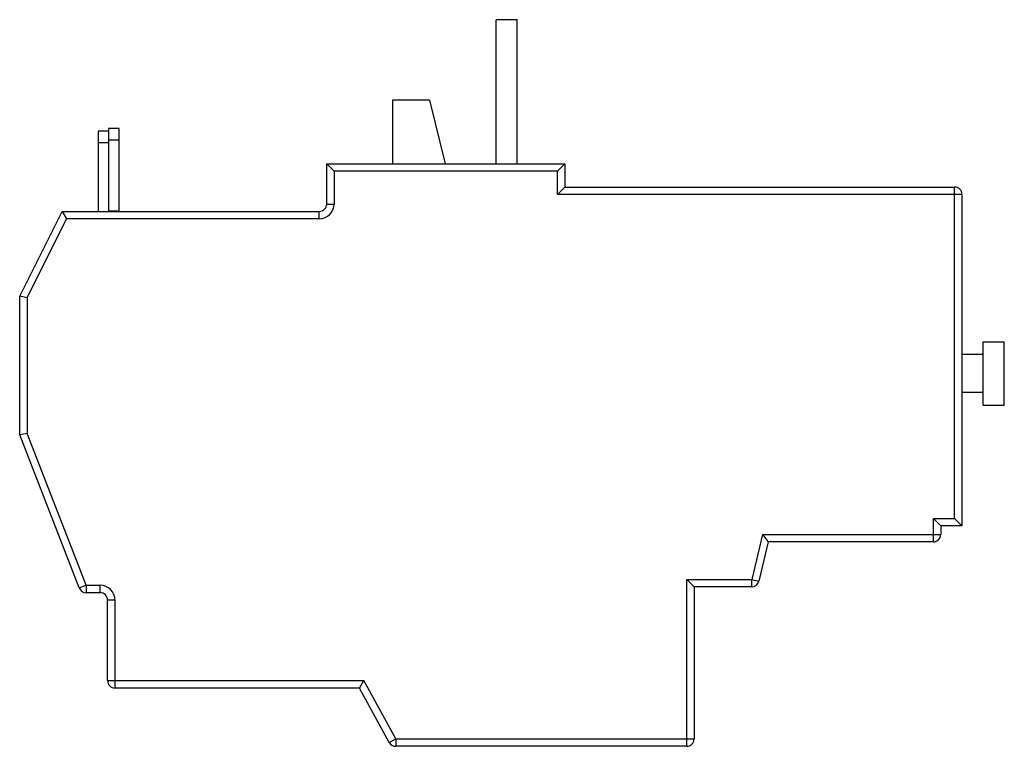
# Model space of a CAD drawing. Header units: millimetres. Extents: x 13.3 to 106.3, y 48.8 to 117.4.
import ezdxf

# ---------------------------------------------------------------- set-up
doc = ezdxf.new("R2010")
doc.units = ezdxf.units.MM
doc.header["$LTSCALE"] = 10.837715
doc.layers.get('0').update_dxf_attribs({"linetype": 'CONTINUOUS'})

msp = doc.modelspace()

# ---------------------------------------------------------------- linework, layer by layer
at = {"color": 7}
for p, q in [((58.296, 103.83), (58.296, 117.43)), ((60.296, 117.43), (58.297, 117.43)), ((60.296, 103.83), (60.296, 117.43)), ((48.496, 109.83), (48.496, 103.83)), ((51.996, 109.83), (48.496, 109.83)), ((51.996, 109.83), (53.496, 103.83)), ((22.696, 107.151), (21.696, 107.151)), ((21.696, 107.15), (21.696, 99.345)), ((22.696, 99.345), (22.696, 107.15)), ((20.696, 106.895), (20.696, 99.33)), ((21.696, 106.895), (20.696, 106.895)), ((22.696, 106.053), (21.696, 106.053)), ((21.696, 105.809), (20.696, 105.809)), ((42.296, 100.03), (42.296, 103.83)), ((42.996, 103.13), (42.296, 103.83)), ((42.296, 103.83), (64.796, 103.83)), ((64.096, 103.13), (64.796, 103.83)), ((64.796, 103.83), (64.796, 101.63)), ((42.996, 103.13), (42.996, 100.03)), ((64.096, 103.13), (42.996, 103.13)), ((64.096, 100.93), (64.096, 103.13)), ((64.096, 100.93), (64.796, 101.63)), ((64.796, 101.63), (101.596, 101.63)), ((101.596, 70.33), (101.596, 101.63)), ((102.296, 100.93), (64.096, 100.93)), ((102.296, 100.93), (102.296, 69.63)), ((42.296, 100.03), (42.996, 100.03)), ((13.296, 91.33), (17.296, 99.33)), ((13.996, 91.165), (17.729, 98.63)), ((17.296, 99.33), (17.729, 98.63)), ((17.296, 99.33), (41.596, 99.33)), ((41.596, 98.63), (17.729, 98.63)), ((22.696, 99.345), (21.696, 99.345)), ((41.596, 98.63), (41.596, 99.33)), ((13.296, 78.23), (13.296, 91.33)), ((13.996, 91.165), (13.296, 91.33)), ((13.996, 91.165), (13.996, 78.362)), ((104.296, 87.03), (106.296, 87.03)), ((104.296, 81.03), (104.296, 87.03)), ((106.296, 81.03), (106.296, 87.03)), ((104.296, 85.83), (102.296, 85.83)), ((104.296, 82.23), (102.296, 82.23)), ((104.296, 81.03), (106.296, 81.03)), ((13.996, 78.362), (13.296, 78.23)), ((18.923, 63.776), (13.296, 78.23)), ((19.575, 64.03), (13.996, 78.362)), ((99.596, 70.33), (101.596, 70.33)), ((99.596, 70.33), (100.296, 69.63)), ((99.596, 68.13), (99.596, 70.33)), ((101.596, 70.33), (102.296, 69.63)), ((83.442, 68.83), (82.442, 64.58)), ((83.442, 68.83), (100.296, 68.83)), ((83.442, 68.83), (83.996, 68.13)), ((102.296, 69.63), (100.296, 69.63)), ((100.296, 69.63), (100.296, 68.83)), ((83.996, 68.13), (83.123, 64.42)), ((99.596, 68.13), (83.996, 68.13)), ((76.296, 64.58), (82.442, 64.58)), ((76.296, 64.58), (76.996, 63.88)), ((76.296, 48.83), (76.296, 64.58)), ((82.442, 64.58), (83.123, 64.42)), ((82.442, 63.88), (82.442, 64.58)), ((18.923, 63.776), (19.575, 64.03)), ((19.575, 64.03), (19.575, 63.33)), ((19.575, 64.03), (20.896, 64.03)), ((20.896, 63.33), (19.575, 63.33)), ((20.896, 63.33), (20.896, 64.03)), ((82.442, 63.88), (76.996, 63.88)), ((76.996, 63.88), (76.996, 49.53)), ((21.596, 55.03), (21.596, 62.63)), ((22.296, 62.63), (21.596, 62.63)), ((22.296, 62.63), (22.296, 54.33)), ((21.596, 55.03), (45.812, 55.03)), ((45.396, 54.33), (45.812, 55.03)), ((48.812, 49.53), (45.812, 55.03)), ((45.396, 54.33), (22.296, 54.33)), ((48.197, 49.195), (45.396, 54.33)), ((48.197, 49.195), (48.812, 49.53)), ((48.812, 49.53), (76.996, 49.53)), ((48.812, 49.53), (48.812, 48.83)), ((76.296, 48.83), (48.812, 48.83))]:
    msp.add_line(p, q, dxfattribs=at)
for centre, radius, start, end in [((101.596, 100.93), 0.7, 0, 90), ((41.596, 100.03), 1.4, 270, 360), ((41.596, 100.03), 0.7, 270, 360), ((99.596, 68.83), 0.7, 270, 360), ((82.442, 64.58), 0.7, 270, 346.75948), ((19.575, 64.03), 0.7, 201.26906, 270), ((20.896, 62.63), 1.4, 0, 90), ((20.896, 62.63), 0.7, 0, 90), ((22.296, 55.03), 0.7, 180, 270), ((76.296, 49.53), 0.7, 270, 360), ((48.812, 49.53), 0.7, 208.61046, 270)]:
    msp.add_arc(centre, radius, start, end, dxfattribs=at)

doc.saveas('drawing.dxf')
